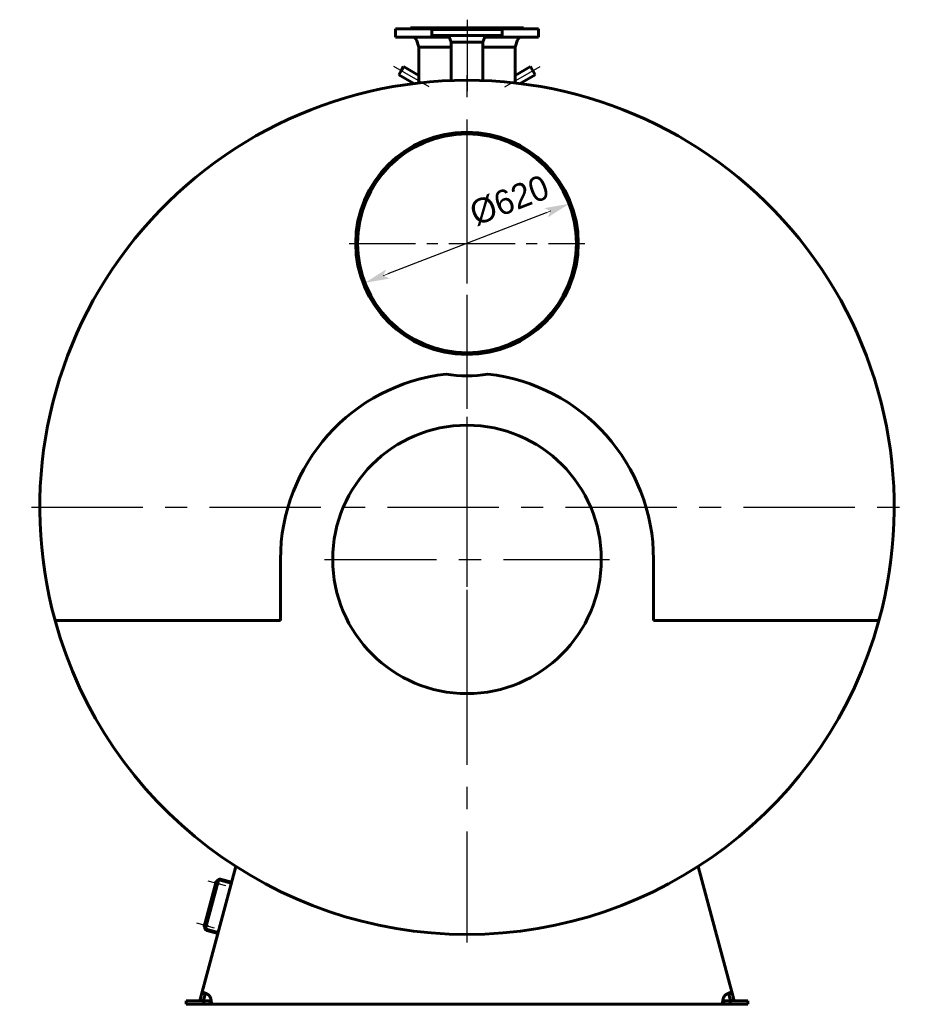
# Model space of a CAD drawing. Header units: millimetres. Extents: x 0 to 5695, y -175 to 841.
# Tile 5 of 6: x 4045 to 4298, y -138 to 141. Entities that reach past the tile are written whole.
import ezdxf

# ---------------------------------------------------------------- set-up
doc = ezdxf.new("R2010")
doc.units = ezdxf.units.MM
for name, pattern in [('CENTER2_per16_scale0.986240', [28.181818, 18.787879, -3.131313, 3.131313, -3.131313]), ('CENTER_per1_scale0.029528', [1.5, 0.9375, -0.1875, 0.1875, -0.1875]), ('CENTER_per1_scale0.163386', [8.3, 5.1875, -1.0375, 1.0375, -1.0375]), ('CENTER_per2_scale0.675833', [34.3323, 21.457687, -4.291537, 4.291537, -4.291537]), ('CENTER_per30_scale0.992044', [50.395833, 31.497396, -6.299479, 6.299479, -6.299479]), ('CENTER_per4_scale0.751610', [38.181786, 23.863616, -4.772723, 4.772723, -4.772723]), ('CENTER_perf_scale0.997375', [50.666667, 31.666667, -6.333333, 6.333333, -6.333333])]:
    doc.linetypes.add(name, pattern=pattern)
doc.styles.add('TextStyle_1', font='T-FLEX Type A.TTF', dxfattribs={"height": 7})
doc.dimstyles.new('DIM_ST_4', dxfattribs={"dimtxt": 7, "dimasz": 7, "dimexe": 0, "dimexo": 0, "dimgap": 1.75, "dimtad": 1, "dimlfac": 10, "dimrnd": 0.01, "dimdsep": 46, "dimtxsty": 'TextStyle_1', "dimblk": 'Arrow_3_C7_Status', "dimcen": 0.09, "dimclrd": 7, "dimclre": 7, "dimclrt": 7, "dimazin": 0, "dimtfac": 1, "dimtdec": 0, "dimtmove": 0, "dimatfit": 0, "dimldrblk": 'NONE', "dimfxl": 1, "dimtvp": 1, "dimtolj": 1, "dimarcsym": 0})

# ---------------------------------------------------------------- blocks, each defined once
blk = doc.blocks.new('Arrow_3_C7_Status')
at = {"color": 7, "linetype": 'Continuous', "lineweight": 0}
blk.add_line((-1, 0), (-0.8, 0), dxfattribs=at)
at = {"color": 7}
blk.add_solid([(-1, -0.2), (0, 0), (-0.8, 0), (-1, 0.2)], dxfattribs=at)
blk = doc.blocks.new('*D12')
at = {"color": 7, "lineweight": -2}
blk.add_line((22.38, 85.92), (-22.38, 68.58), dxfattribs=at)
at = {"layer": 'Defpoints', "color": 0}
for p in [(28.91, 88.44), (-22.38, 68.58)]:
    blk.add_point(p, dxfattribs=at)
at = {"color": 7, "lineweight": -2, "xscale": 7, "yscale": 7, "zscale": 7}
for p, rotation in [((28.91, 88.44), 21.16678709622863), ((-28.91, 66.06), 201.1667870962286)]:
    blk.add_blockref('Arrow_3_C7_Status', p, dxfattribs=dict(at, rotation=rotation))
at = {"color": 7, "insert": (12.01, 89.41), "char_height": 7, "attachment_point": 5, "rotation": 21.1668, "style": 'TextStyle_1'}
blk.add_mtext('\\A1;%%c620{\\H0.5x;\\S^ ;} ', dxfattribs=at)
blk = doc.blocks.new('_None')
blk = doc.blocks.new('Проекция_17')
at = {"color": 7, "linetype": 'CENTER_per1_scale0.029528', "lineweight": 25}
blk.add_line((0, 140.5833), (0, 135.7667), dxfattribs=at)
at = {"color": 7, "linetype": 'CENTER_per4_scale0.751610', "lineweight": 25}
blk.add_line((0, 140.2833), (0, 120.344), dxfattribs=at)
at = {"color": 7, "linetype": 'Continuous', "lineweight": 60}
for p, q in [((-19.56, 137.95), (-20.25, 137.95)), ((-20.25, 137.95), (-20.25, 135.65)), ((-7.05, 137.95), (-19.56, 137.95)), ((-16, 138.25), (-6.9, 138.25)), ((-16, 138.25), (-16, 138.1)), ((-9.2388, 137.85), (-10, 137.85)), ((-10, 137.85), (-10, 136.15)), ((10, 137.85), (-9.2388, 137.85)), ((-7.05, 137.95), (7.05, 137.95)), ((-7.05, 137.95), (-7.05, 137.85)), ((-6.9, 138.25), (6.9, 138.25)), ((-6.9, 138.25), (-6.9, 138.1)), ((6.9, 138.25), (16, 138.25)), ((6.9, 138.1), (6.9, 138.25)), ((20.25, 137.95), (7.05, 137.95)), ((7.05, 137.85), (7.05, 137.95)), ((10, 136.15), (10, 137.85)), ((16, 138.1), (16, 138.25)), ((20.25, 135.65), (20.25, 137.95)), ((-19.56, 135.65), (-20.25, 135.65)), ((-5.0085, 135.65), (-19.56, 135.65)), ((-14.3237, 134.8356), (-13.65, 132.85)), ((-9.2388, 136.15), (-10, 136.15)), ((10, 136.15), (-9.2388, 136.15)), ((-5.0482, 135.7487), (-4.445, 134.25)), ((-4.445, 134.25), (-4.445, 123.3683)), ((-4.445, 134.25), (4.445, 134.25)), ((4.445, 134.25), (5.0482, 135.7487)), ((4.445, 123.3683), (4.445, 134.25)), ((20.25, 135.65), (5.0085, 135.65)), ((13.65, 132.85), (14.3237, 134.8356)), ((-13.65, 132.85), (-13.65, 122.6773)), ((-13.65, 132.85), (-4.445, 132.85)), ((4.445, 132.85), (13.65, 132.85)), ((13.65, 122.6773), (13.65, 132.85)), ((-18.6459, 126.1344), (-19.3184, 124.9696)), ((-17.9734, 127.2992), (-18.6459, 126.1344)), ((-13.65, 124.8031), (-17.9734, 127.2992)), ((17.9734, 127.2992), (13.65, 124.8031)), ((19.3184, 124.9696), (17.9734, 127.2992)), ((-19.3184, 124.9696), (-15.0568, 122.5091)), ((15.0568, 122.5091), (19.3184, 124.9696)), ((31.5, 77.2473), (31.5, 77.2527)), ((-52.8, -12.25), (-52.8, -29.6)), ((52.8, -29.6), (52.8, -12.25)), ((-52.8, -29.6), (-116.6126, -29.6)), ((116.6126, -29.6), (52.8, -29.6)), ((-75.0915, -135.0855), (-65.4747, -99.1954)), ((65.4747, -99.1954), (75.0915, -135.0855)), ((-69.8449, -103.1412), (-66.7539, -103.9694)), ((-69.7672, -102.8514), (-66.6763, -103.6796)), ((-70.9661, -103.4619), (-74.3825, -116.2121)), ((-73.9254, -116.4381), (-70.4573, -103.4947)), ((-71.2251, -104.0809), (-71.088, -103.569)), ((-71.1827, -104.1544), (-71.1537, -104.1622)), ((-70.9855, -103.5343), (-71.0145, -103.5266)), ((-70.7729, -103.5137), (-70.9661, -103.4619)), ((-70.7729, -103.5137), (-70.747, -103.4171)), ((-70.6281, -104.1322), (-70.3383, -104.2099)), ((-70.2555, -103.9008), (-70.5452, -103.8231)), ((-70.3383, -104.2099), (-70.2555, -103.9008)), ((-74.4345, -116.0584), (-74.2973, -115.5465)), ((-74.3921, -116.1319), (-74.3631, -116.1397)), ((-74.1893, -116.2639), (-74.3825, -116.2121)), ((-74.1949, -115.5118), (-74.2238, -115.5041)), ((-74.2152, -116.3605), (-74.1893, -116.2639)), ((-73.8374, -116.1097), (-73.5476, -116.1873)), ((-73.4648, -115.8783), (-73.7546, -115.8006)), ((-70.4809, -117.8787), (-73.5719, -117.0505)), ((-73.5476, -116.1873), (-73.4648, -115.8783)), ((-70.5586, -118.1685), (-73.6495, -117.3403)), ((-75.5762, -136.8946), (-75.0915, -135.0855)), ((-74.1255, -135.3443), (-75.0915, -135.0855)), ((-74.6103, -137.1534), (-74.1255, -135.3443)), ((74.1255, -135.3443), (75.0915, -135.0855)), ((74.1255, -135.3443), (74.6103, -137.1534)), ((75.0915, -135.0855), (75.5762, -136.8946)), ((-79.5, -137.25), (-74.5362, -137.25)), ((-79.5, -138.25), (-79.5, -137.25)), ((-79.5, -138.25), (-74.5362, -138.25)), ((-74.6103, -137.1534), (-75.5762, -136.8946)), ((-74.5362, -137.25), (-72.6632, -137.25)), ((-74.5362, -137.25), (-74.5362, -138.25)), ((-74.5362, -138.25), (-72.6632, -138.25)), ((-72.6632, -137.25), (-72.6632, -138.25)), ((72.6632, -138.25), (-72.6632, -138.25)), ((72.6632, -137.25), (74.5362, -137.25)), ((72.6632, -137.25), (72.6632, -138.25)), ((72.6632, -138.25), (74.5362, -138.25)), ((79.5, -137.25), (74.5362, -137.25)), ((74.5362, -137.25), (74.5362, -138.25)), ((79.5, -138.25), (74.5362, -138.25)), ((74.6103, -137.1534), (75.5762, -136.8946)), ((79.5, -137.25), (79.5, -138.25))]:
    blk.add_line(p, q, dxfattribs=at)
at = {"color": 7, "linetype": 'CENTER_per2_scale0.675833', "lineweight": 25}
for p, q in [((-10.6786, 121.5345), (-20.6666, 127.301)), ((10.6786, 121.5345), (20.6666, 127.301))]:
    blk.add_line(p, q, dxfattribs=at)
at = {"color": 7, "linetype": 'CENTER_per30_scale0.992044', "lineweight": 25}
for p, q in [((0, -120.7833), (0, 125.7833)), ((-123.2833, 2.5), (123.2833, 2.5))]:
    blk.add_line(p, q, dxfattribs=at)
at = {"color": 7, "linetype": 'CENTER2_per16_scale0.986240', "lineweight": 25}
for p, q in [((0, 43.9167), (0, 110.5833)), ((-33.3333, 77.25), (33.3333, 77.25))]:
    blk.add_line(p, q, dxfattribs=at)
at = {"color": 7, "linetype": 'CENTER_perf_scale0.997375', "lineweight": 25}
for p, q in [((0, -52.5833), (0, 28.0833)), ((-40.3333, -12.25), (40.3333, -12.25))]:
    blk.add_line(p, q, dxfattribs=at)
at = {"color": 7, "linetype": 'CENTER_per1_scale0.163386', "lineweight": 25}
for p, q in [((-73.3524, -103.2366), (-68.0431, -104.6592)), ((-76.5618, -115.2141), (-71.2524, -116.6367))]:
    blk.add_line(p, q, dxfattribs=at)
at = {"color": 7, "lineweight": 60, "flags": 128}
for points in [[(-73.1596, -135.6031), (-73.2464, -135.54), (-73.3347, -135.4793), (-73.4241, -135.4212), (-73.5168, -135.3641), (-73.61, -135.3099), (-73.7031, -135.2587), (-73.7928, -135.212), (-73.8817, -135.1683), (-73.9695, -135.1276), (-74.0585, -135.0888), (-74.1458, -135.0534), (-74.2306, -135.0214), (-74.3072, -134.9949), (-74.3814, -134.9715), (-74.4527, -134.9513), (-74.523, -134.9338), (-74.59, -134.9199), (-74.6533, -134.9096), (-74.7104, -134.9031), (-74.764, -134.8999), (-74.8137, -134.9002), (-74.8608, -134.904), (-74.9038, -134.9116), (-74.9426, -134.9228), (-74.979, -134.9388), (-75.0106, -134.959), (-75.0375, -134.9834), (-75.0603, -135.0129), (-75.0782, -135.047), (-75.0915, -135.0855)], [(-73.9591, -135.1324), (-73.9847, -135.1424), (-74.012, -135.1582), (-74.037, -135.1783), (-74.0592, -135.2023), (-74.0798, -135.2319), (-74.0976, -135.2653), (-74.1128, -135.3031), (-74.1255, -135.3443)], [(-72.6632, -138.25), (-72.6247, -138.2475), (-72.5889, -138.2398), (-72.5559, -138.227), (-72.5248, -138.2082), (-72.4966, -138.1836), (-72.4712, -138.1534), (-72.4493, -138.1187), (-72.4301, -138.0786), (-72.4135, -138.0333), (-72.3991, -137.9812), (-72.3875, -137.9237), (-72.3786, -137.8611), (-72.3728, -137.7983), (-72.3693, -137.7314), (-72.3683, -137.6607), (-72.3696, -137.5839), (-72.3735, -137.5034), (-72.3799, -137.4196), (-72.3884, -137.3364), (-72.3992, -137.2506), (-72.4124, -137.1625), (-72.4283, -137.0699), (-72.4467, -136.9754), (-72.4676, -136.8796), (-72.4925, -136.777), (-72.5201, -136.6735), (-72.5506, -136.5697), (-72.5851, -136.4626), (-72.6226, -136.3558), (-72.6632, -136.25)], [(72.6632, -136.25), (72.6247, -136.3502), (72.5889, -136.4512), (72.5559, -136.5526), (72.5248, -136.6569), (72.4966, -136.761), (72.4712, -136.8642), (72.4493, -136.9628), (72.4301, -137.0601), (72.4135, -137.1554), (72.3991, -137.2514), (72.3875, -137.3448), (72.3786, -137.4351), (72.3728, -137.5159), (72.3693, -137.5936), (72.3683, -137.6677), (72.3696, -137.7402), (72.3735, -137.8085), (72.3799, -137.8723), (72.3884, -137.9292), (72.3992, -137.9817), (72.4124, -138.0297), (72.4283, -138.0742), (72.4467, -138.1138), (72.4676, -138.1483), (72.4925, -138.1793), (72.5201, -138.2046), (72.5506, -138.2243), (72.5851, -138.2387), (72.6226, -138.2472), (72.6632, -138.25)], [(75.0915, -135.0855), (75.079, -135.0489), (75.0624, -135.0163), (75.0414, -134.9878), (75.0152, -134.9626), (74.9842, -134.9417), (74.9484, -134.925), (74.9092, -134.9129), (74.8655, -134.9047), (74.8175, -134.9003), (74.7635, -134.8999), (74.7049, -134.9036), (74.6421, -134.9112), (74.58, -134.9218), (74.5145, -134.9358), (74.4459, -134.9531), (74.3721, -134.9743), (74.2953, -134.9989), (74.216, -135.0268), (74.1379, -135.0565), (74.0578, -135.0892), (73.9761, -135.1246), (73.8907, -135.164), (73.8042, -135.2062), (73.7171, -135.2512), (73.6244, -135.3018), (73.5317, -135.3553), (73.4393, -135.4116), (73.3447, -135.4726), (73.2513, -135.5365), (73.1596, -135.6031)], [(74.1255, -135.3443), (74.1113, -135.2988), (74.0939, -135.2576), (74.0724, -135.2202), (74.0468, -135.1881), (74.0177, -135.1623), (73.9844, -135.1422), (73.9595, -135.1322)], [(-72.6632, -137.25), (-72.6156, -137.248), (-72.5713, -137.2419), (-72.5296, -137.2308), (-72.492, -137.2144), (-72.4595, -137.193), (-72.4315, -137.166), (-72.4154, -137.1445)], [(72.4155, -137.1441), (72.4318, -137.1663), (72.4541, -137.1885), (72.48, -137.2075), (72.5089, -137.2227), (72.5428, -137.235), (72.5797, -137.2434), (72.6201, -137.2484), (72.6632, -137.25)]]:
    blk.add_lwpolyline(points, dxfattribs=at)
at = {"color": 7, "linetype": 'Continuous', "lineweight": 60}
for centre, radius in [((0, 77.25), 31), ((0, -12.25), 38)]:
    blk.add_circle(centre, radius, dxfattribs=at)
for centre, radius, start, end in [((-16.15, 138.1), 0.15, 270, 0.000003), ((-7.05, 138.1), 0.15, 270, 0.000003), ((7.05, 138.1), 0.15, 179.999997, 270), ((16.15, 138.1), 0.15, 179.999991, 270), ((-15.46, 134.45), 1.2, 18.74134, 90), ((-5.7904, 135.45), 0.8, 21.924785, 61.044976), ((5.7904, 135.45), 0.8, 118.955024, 158.075215), ((15.46, 134.45), 1.2, 90, 161.25866), ((0, 2.5), 120.95, 90, 195.390658), ((0, 2.5), 120.95, 344.609342, 90), ((0, 77.25), 31.5, 0.005, 359.995), ((0, -12.25), 52.8, 96.424934, 180.000001), ((0, 75.3491), 35.6241, 260.453152, 279.546848), ((0, -12.25), 52.8, 360, 83.575066), ((0, 2.5), 120.95, 195.390658, 344.609342), ((-69.9743, -103.6241), 0.8, 75, 165), ((-69.9743, -103.6241), 0.5, 75, 165), ((-71.1672, -104.0965), 0.06, 165, 255), ((-71.03, -103.5845), 0.06, 75, 165), ((-74.3765, -116.0739), 0.06, 165, 255), ((-74.2394, -115.562), 0.06, 75, 165), ((-73.4425, -116.5675), 0.8, 165, 255), ((-73.4425, -116.5675), 0.5, 165, 255), ((-74.8683, -137.4281), 2.5, 28.114746, 46.885254), ((74.8683, -137.4281), 2.5, 133.114746, 151.885254)]:
    blk.add_arc(centre, radius, start, end, dxfattribs=at)
dim = blk.add_diameter_dim_2p(p1=(-28.9085, 66.0564), p2=(28.9085, 88.4436), text='<>{\\H0.5x;\\S^ ;} ', dimstyle='DIM_ST_4')
dim.commit()
dim.dimension.update_dxf_attribs({"geometry": '*D12', "text_midpoint": (13.9081, 84.5119), "dimtype": 163})

msp = doc.modelspace()

# ---------------------------------------------------------------- block references
msp.add_blockref('Проекция_17', (4171.702, 0))

doc.saveas('drawing.dxf')
